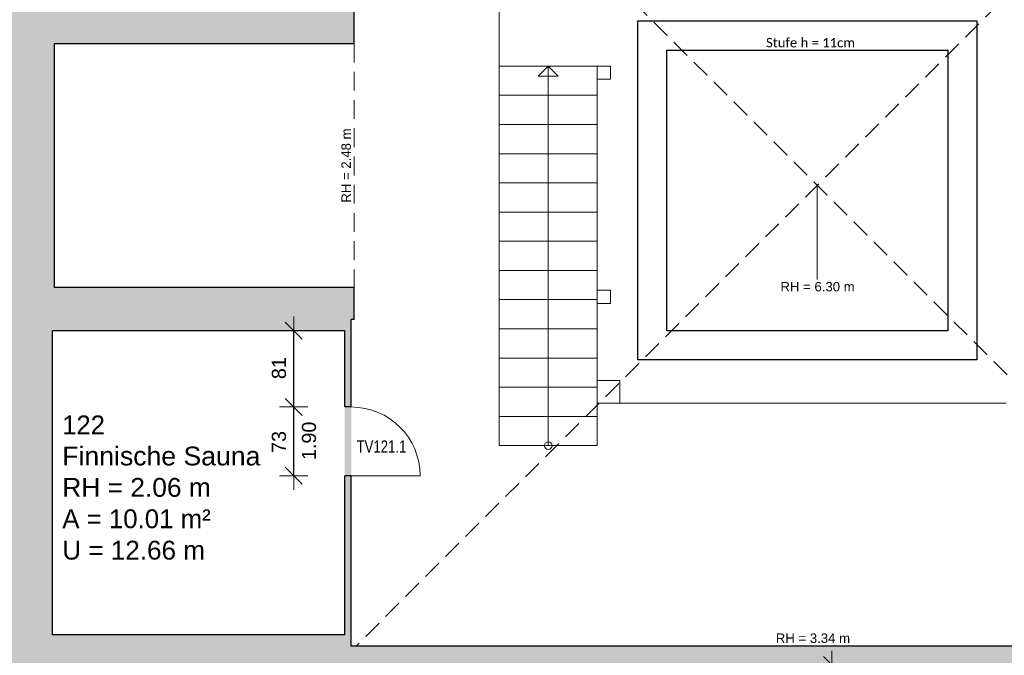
# Model space of a CAD drawing. Header units: metres. Extents: x 306 to 433, y -64 to 7.
# Tile 79 of 93: x 374.36 to 384.8, y -19.56 to -12.81. Entities that reach past the tile are written whole.
import ezdxf

# ---------------------------------------------------------------- set-up
doc = ezdxf.new("R2010")
doc.units = ezdxf.units.M
doc.header["$PDMODE"] = 65
doc.linetypes.add('AUSGEZOGEN', pattern=[0])
doc.linetypes.add('VERDECKT2_S2', pattern=[0.27, 0.2, -0.07])
for name, color, linetype, lineweight in [('Allgemein01', 7, 'AUSGEZOGEN', 13), ('Füllfläche', 7, 'AUSGEZOGEN', 13), ('Maßlinie Allgemein', 7, 'AUSGEZOGEN', 25), ('Möblierung', 7, 'AUSGEZOGEN', 25), ('Standard', 7, 'AUSGEZOGEN', 25), ('Text Allgemein', 7, 'AUSGEZOGEN', 25)]:
    doc.layers.add(name, color=color, linetype=linetype, lineweight=lineweight)
doc.styles.add('ARIAL', font='ARIAL.TTF')
doc.styles.add('Calibri', font='calibri.ttf')
doc.dimstyles.new('DIMSTYLE_6', dxfattribs={"dimtxt": 0.2, "dimasz": 0.3, "dimexe": 0, "dimexo": 1e-06, "dimgap": 0.1, "dimtad": 2, "dimrnd": 0.005, "dimzin": 4, "dimdsep": 46, "dimtxsty": 'ARIAL', "dimblk1": 'ALL_ML_STRICH', "dimblk2": 'ALL_ML_STRICH', "dimsah": 1, "dimcen": 0, "dimse1": 1, "dimse2": 1, "dimclrd": 7, "dimclre": 7, "dimclrt": 7, "dimadec": 0, "dimazin": 0, "dimtfac": 1, "dimtdec": 0, "dimtix": 1, "dimtmove": 2, "dimatfit": 3, "dimfxl": 0, "dimtzin": 0, "dimlwd": 0, "dimlwe": 13, "dimarcsym": 0})
doc.dimstyles.new('DIMSTYLE_7', dxfattribs={"dimtxt": 0.2, "dimasz": 0.3, "dimexe": 0, "dimexo": 1e-06, "dimgap": 0.1, "dimtad": 2, "dimdec": 1, "dimlfac": 100, "dimrnd": 0.5, "dimzin": 4, "dimdsep": 46, "dimtxsty": 'ARIAL', "dimblk1": 'ALL_ML_STRICH', "dimblk2": 'ALL_ML_STRICH', "dimsah": 1, "dimcen": 0, "dimse1": 1, "dimse2": 1, "dimclrd": 7, "dimclre": 7, "dimclrt": 7, "dimadec": 0, "dimazin": 0, "dimtfac": 1, "dimtdec": 0, "dimtix": 1, "dimtmove": 2, "dimatfit": 3, "dimfxl": 0, "dimtvp": 1.2, "dimtzin": 0, "dimlwd": 0, "dimlwe": 13, "dimarcsym": 0})
doc.dimstyles.new('DIMSTYLE_9', dxfattribs={"dimtxt": 0.15, "dimasz": 0.3, "dimexe": 0, "dimexo": 1e-06, "dimgap": 0.075, "dimtad": 2, "dimdec": 1, "dimlfac": 100, "dimrnd": 0.5, "dimzin": 4, "dimdsep": 46, "dimtxsty": 'ARIAL', "dimblk1": 'ALL_ML_STRICH', "dimblk2": 'ALL_ML_STRICH', "dimsah": 1, "dimcen": 0, "dimse1": 1, "dimse2": 1, "dimclrd": 7, "dimclre": 7, "dimclrt": 7, "dimadec": 0, "dimazin": 0, "dimtfac": 1, "dimtdec": 0, "dimtix": 1, "dimtmove": 2, "dimatfit": 3, "dimfxl": 0, "dimtzin": 0, "dimlwd": 0, "dimlwe": 13, "dimarcsym": 0})

# ---------------------------------------------------------------- blocks, each defined once
blk = doc.blocks.new('ALL_ML_STRICH')
at = {"color": 0, "linetype": 'ByBlock', "lineweight": -2}
for p, q in [((0, -0.5), (0, 0.5)), ((-1, 0), (0.5, 0)), ((-0.3, -0.3), (0.3, 0.3))]:
    blk.add_line(p, q, dxfattribs=at)
blk = doc.blocks.new('*D153')
at = {"layer": 'DEFPOINTS', "color": 7, "linetype": 'AUSGEZOGEN', "lineweight": 13}
for p in [(377.874, -19.465), (378.944, -19.755), (414.044, -19.755)]:
    blk.add_point(p, dxfattribs=at)
at = {"layer": 'Maßlinie Allgemein', "color": 7, "linetype": 'AUSGEZOGEN', "lineweight": -2}
blk.add_line((414.044, -19.755), (414.044, -19.465), dxfattribs=at)
at = {"layer": 'Maßlinie Allgemein', "color": 7, "linetype": 'AUSGEZOGEN', "lineweight": 13, "xscale": 0.3, "yscale": 0.3, "zscale": 0.3}
for p, rotation in [((414.044, -19.465), 90), ((414.044, -19.755), 270)]:
    blk.add_blockref('ALL_ML_STRICH', p, dxfattribs=dict(at, rotation=rotation))
at = {"layer": 'Maßlinie Allgemein', "color": 7, "linetype": 'AUSGEZOGEN', "lineweight": 13, "insert": (413.711, -19.62), "char_height": 0.2, "width": 0.8, "attachment_point": 5, "rotation": 90, "style": 'ARIAL'}
blk.add_mtext('\\A1;{\\A1;{29\\H0.132000;\\S^ ;}}', dxfattribs=at)
blk = doc.blocks.new('*D154')
at = {"layer": 'DEFPOINTS', "color": 7, "linetype": 'AUSGEZOGEN', "lineweight": 13}
for p in [(380.774, 0.735), (377.874, -19.465), (414.044, -19.465)]:
    blk.add_point(p, dxfattribs=at)
at = {"layer": 'Maßlinie Allgemein', "color": 7, "linetype": 'AUSGEZOGEN', "lineweight": -2}
blk.add_line((414.044, -19.465), (414.044, 0.735), dxfattribs=at)
at = {"layer": 'Maßlinie Allgemein', "color": 7, "linetype": 'AUSGEZOGEN', "lineweight": 13, "xscale": 0.3, "yscale": 0.3, "zscale": 0.3}
for p, rotation in [((414.044, 0.735), 90), ((414.044, -19.465), 270)]:
    blk.add_blockref('ALL_ML_STRICH', p, dxfattribs=dict(at, rotation=rotation))
at = {"layer": 'Maßlinie Allgemein', "color": 7, "linetype": 'AUSGEZOGEN', "lineweight": 13, "insert": (413.861, -9.358), "char_height": 0.2, "width": 1, "attachment_point": 5, "rotation": 90, "style": 'ARIAL'}
blk.add_mtext('\\A1;{\\A1;{20.20\\H0.132000;\\S^ ;}}', dxfattribs=at)
blk = doc.blocks.new('*D210')
at = {"layer": 'DEFPOINTS', "color": 7, "linetype": 'AUSGEZOGEN', "lineweight": 13}
for p in [(382.444, -19.665), (382.444, -20.465), (382.974, -20.465)]:
    blk.add_point(p, dxfattribs=at)
at = {"layer": 'Maßlinie Allgemein', "color": 7, "linetype": 'AUSGEZOGEN', "lineweight": -2}
blk.add_line((382.974, -20.465), (382.974, -19.665), dxfattribs=at)
at = {"layer": 'Maßlinie Allgemein', "color": 7, "linetype": 'AUSGEZOGEN', "lineweight": 13, "xscale": 0.3, "yscale": 0.3, "zscale": 0.3}
for p, rotation in [((382.974, -19.665), 90), ((382.974, -20.465), 270)]:
    blk.add_blockref('ALL_ML_STRICH', p, dxfattribs=dict(at, rotation=rotation))
at = {"layer": 'Maßlinie Allgemein', "color": 7, "linetype": 'AUSGEZOGEN', "lineweight": 13, "insert": (382.817, -20.072), "char_height": 0.15, "width": 0.6, "attachment_point": 5, "rotation": 90, "style": 'ARIAL'}
blk.add_mtext('\\A1;{\\A1;{80\\H0.099000;\\S^ ;}}', dxfattribs=at)
blk = doc.blocks.new('*D232')
at = {"layer": 'DEFPOINTS', "color": 7, "linetype": 'AUSGEZOGEN', "lineweight": 13}
for p in [(377.804, -16.925), (377.264, -17.655), (377.804, -17.655)]:
    blk.add_point(p, dxfattribs=at)
at = {"layer": 'Maßlinie Allgemein', "color": 7, "linetype": 'AUSGEZOGEN', "lineweight": -2}
blk.add_line((377.264, -17.655), (377.264, -16.925), dxfattribs=at)
at = {"layer": 'Maßlinie Allgemein', "color": 7, "linetype": 'AUSGEZOGEN', "lineweight": 13, "xscale": 0.3, "yscale": 0.3, "zscale": 0.3}
for p, rotation in [((377.264, -16.925), 90), ((377.264, -17.655), 270)]:
    blk.add_blockref('ALL_ML_STRICH', p, dxfattribs=dict(at, rotation=rotation))
at = {"layer": 'Maßlinie Allgemein', "color": 7, "linetype": 'AUSGEZOGEN', "lineweight": 13, "insert": (377.35, -17.489), "char_height": 0.15, "width": 0.0075, "attachment_point": 1, "rotation": 90, "line_spacing_factor": 0.60241, "style": 'ARIAL'}
blk.add_mtext('\\A1;{1.90\\H0.099000;\\S^ ;}', dxfattribs=at)
at = {"layer": 'Maßlinie Allgemein', "color": 7, "linetype": 'AUSGEZOGEN', "lineweight": 13, "insert": (377.107, -17.297), "char_height": 0.15, "width": 0.6, "attachment_point": 5, "rotation": 90, "style": 'ARIAL'}
blk.add_mtext('\\A1;{\\A1;{73\\H0.099000;\\S^ ;}}', dxfattribs=at)
blk = doc.blocks.new('*D233')
at = {"layer": 'DEFPOINTS', "color": 7, "linetype": 'AUSGEZOGEN', "lineweight": 13}
for p in [(377.804, -16.115), (377.264, -16.925), (377.804, -16.925)]:
    blk.add_point(p, dxfattribs=at)
at = {"layer": 'Maßlinie Allgemein', "color": 7, "linetype": 'AUSGEZOGEN', "lineweight": -2}
blk.add_line((377.264, -16.925), (377.264, -16.115), dxfattribs=at)
at = {"layer": 'Maßlinie Allgemein', "color": 7, "linetype": 'AUSGEZOGEN', "lineweight": 13, "xscale": 0.3, "yscale": 0.3, "zscale": 0.3}
for p, rotation in [((377.264, -16.115), 90), ((377.264, -16.925), 270)]:
    blk.add_blockref('ALL_ML_STRICH', p, dxfattribs=dict(at, rotation=rotation))
at = {"layer": 'Maßlinie Allgemein', "color": 7, "linetype": 'AUSGEZOGEN', "lineweight": 13, "insert": (377.107, -16.513), "char_height": 0.15, "width": 0.6, "attachment_point": 5, "rotation": 90, "style": 'ARIAL'}
blk.add_mtext('\\A1;{\\A1;{81\\H0.099000;\\S^ ;}}', dxfattribs=at)
blk = doc.blocks.new('*D320')
at = {"layer": 'DEFPOINTS', "color": 7, "linetype": 'AUSGEZOGEN', "lineweight": 13}
for p in [(324.034, 7.065), (324.034, -8.145), (401.824, -19.355)]:
    blk.add_point(p, dxfattribs=at)
at = {"layer": 'Maßlinie Allgemein', "color": 7, "linetype": 'AUSGEZOGEN', "lineweight": -2}
blk.add_line((324.034, 7.065), (401.824, 7.065), dxfattribs=at)
at = {"layer": 'Maßlinie Allgemein', "color": 7, "linetype": 'AUSGEZOGEN', "lineweight": 13, "xscale": 0.3, "yscale": 0.3, "zscale": 0.3, "rotation": 180}
blk.add_blockref('ALL_ML_STRICH', (324.034, 7.065), dxfattribs=at)
at = {"layer": 'Maßlinie Allgemein', "color": 7, "linetype": 'AUSGEZOGEN', "lineweight": 13, "xscale": 0.3, "yscale": 0.3, "zscale": 0.3}
blk.add_blockref('ALL_ML_STRICH', (401.824, 7.065), dxfattribs=at)
at = {"layer": 'Maßlinie Allgemein', "color": 7, "linetype": 'AUSGEZOGEN', "lineweight": 13, "insert": (362.936, 7.248), "char_height": 0.2, "width": 1, "attachment_point": 5, "style": 'ARIAL'}
blk.add_mtext('\\A1;{\\A1;{77.79\\H0.132000;\\S^ ;}}', dxfattribs=at)

msp = doc.modelspace()

# ---------------------------------------------------------------- hatches: boundary and pattern name
at = {"layer": 'Füllfläche', "linetype": 'AUSGEZOGEN', "lineweight": 25}
for color, points in [(254, [(374.7245, 1.2646), (358.0345, 1.2646), (358.0345, 0.7746), (358.6445, 0.7746), (358.6445, 0.8146), (359.3601, 0.8146), (359.3601, 0.6246), (373.2445, 0.6246), (373.2445, 0.7746), (374.1845, 0.7746), (374.1845, -3.6354), (373.9645, -3.6354), (373.9645, -4.0154), (374.1845, -4.0154), (374.1845, -8.4254), (373.9645, -8.4254), (373.9645, -8.8054), (374.1845, -8.8054), (374.1845, -13.2154), (373.9645, -13.2154), (373.9645, -13.5954), (374.1845, -13.5954), (374.1845, -18.0054), (373.9645, -18.0054), (373.9645, -18.3854), (374.1845, -18.3854), (374.1845, -22.7954), (373.9645, -22.7954), (373.9645, -23.1754), (374.7245, -23.1754), (374.7245, -23.0754), (375.0145, -23.0754), (375.0145, -22.6954), (374.7345, -22.6954), (374.7345, -19.6954), (377.0745, -19.6954), (377.0745, -19.7554), (378.9445, -19.7554), (378.9445, -21.1654), (379.2145, -21.1654), (379.2145, -20.6854), (379.4945, -20.6854), (379.4945, -20.4554), (380.3345, -20.4554), (380.3345, -19.7554), (381.8445, -19.7554), (381.8445, -20.4654), (382.4445, -20.4654), (382.4445, -19.6654), (384.9345, -19.6654), (384.9345, -19.7554), (385.3745, -19.7554), (385.3745, -19.6654), (385.6145, -19.6654), (385.6145, -19.8654), (385.8045, -19.8654), (385.8045, -19.4654), (377.8745, -19.4654), (377.8745, -17.6554), (377.8045, -17.6554), (377.8045, -19.3454), (374.7045, -19.3454), (374.7045, -16.1154), (377.8045, -16.1154), (377.8045, -16.9254), (377.8745, -16.9254), (377.8745, -15.9954), (377.9045, -15.9954), (377.9045, -15.6554), (374.7245, -15.6554), (374.7245, -13.0654), (377.9045, -13.0654), (377.9045, -12.7254), (377.8645, -12.7254), (377.8645, -10.9254), (377.7945, -10.9254), (377.7945, -12.6054), (374.6945, -12.6054), (374.6945, -9.4054), (377.5245, -9.4054), (377.5245, -10.0854), (377.7945, -10.0854), (377.7945, -10.1254), (377.8645, -10.1254), (377.8645, -9.7454), (377.9045, -9.7454), (377.9045, -8.6854), (377.7745, -8.6854), (377.7745, -8.9754), (374.7245, -8.9754), (374.7245, -7.0854), (377.7745, -7.0854), (377.7745, -7.9954), (377.9045, -7.9954), (377.9045, -6.7654), (377.9845, -6.7654), (377.9845, -6.6954), (374.8445, -6.6954), (374.8445, -3.9254), (378.7045, -3.9254), (378.7045, -6.6954), (378.6645, -6.6954), (378.6645, -6.7654), (378.8245, -6.7654), (378.8245, -6.8354), (379.0245, -6.8354), (379.0245, -3.5654), (377.5145, -3.5654), (377.5145, -3.3654), (377.4445, -3.3654), (377.4445, -3.4454), (374.8445, -3.4454), (374.8445, 0.6046), (377.4445, 0.6046), (377.4445, -2.6854), (377.5145, -2.6854), (377.5145, -2.3154), (377.7645, -2.3154), (377.7645, 0.7346), (380.5045, 0.7346), (380.5045, -2.3554), (380.7745, -2.3554), (380.7745, 0.7346), (393.8145, 0.7346), (393.8145, -3.9554), (394.1845, -3.9554), (394.1845, 1.1146), (374.7245, 1.1146)]), (30, [(377.8045, -17.6554), (377.8745, -17.6554), (377.8745, -16.9254), (377.8045, -16.9254)])]:
    msp.add_hatch(color=color, dxfattribs=at).paths.add_polyline_path(points)

# ---------------------------------------------------------------- linework, layer by layer
at = {"layer": 'Allgemein01', "color": 7, "linetype": 'VERDECKT2_S2', "lineweight": 13}
for p, q in [((377.9045, -9.6554), (387.6745, -19.4254)), ((387.7145, -9.6754), (377.9245, -19.4654)), ((377.9045, -13.0654), (377.9045, -15.6554))]:
    msp.add_line(p, q, dxfattribs=at)
at = {"layer": 'Allgemein01', "color": 7, "linetype": 'AUSGEZOGEN', "lineweight": 25}
for p, q in [((377.9045, -13.0654), (377.9045, -12.7254)), ((380.9145, -16.4254), (380.9145, -12.8254)), ((380.9145, -12.8254), (384.5145, -12.8254)), ((384.5145, -12.8254), (384.5145, -16.4254)), ((374.7245, -15.6554), (374.7245, -13.0654)), ((374.7245, -13.0654), (377.9045, -13.0654)), ((381.2245, -13.1354), (384.2045, -13.1354)), ((381.2245, -16.1154), (381.2245, -13.1354)), ((384.2045, -13.1354), (384.2045, -16.1154)), ((377.9045, -15.6554), (374.7245, -15.6554)), ((377.9045, -15.9954), (377.9045, -15.6554)), ((377.9045, -15.9954), (377.8745, -15.9954)), ((377.8745, -16.9254), (377.8745, -15.9954)), ((377.8045, -16.1154), (374.7045, -16.1154)), ((374.7045, -19.3454), (374.7045, -16.1154)), ((377.8045, -16.9254), (377.8045, -16.1154)), ((384.2045, -16.1154), (381.2245, -16.1154)), ((384.5145, -16.4254), (380.9145, -16.4254)), ((377.8745, -16.9254), (377.8045, -16.9254)), ((377.8745, -17.6554), (377.8045, -17.6554)), ((377.8045, -19.3454), (377.8045, -17.6554)), ((377.8745, -19.4654), (377.8745, -17.6554)), ((377.8045, -19.3454), (374.7045, -19.3454)), ((385.8045, -19.4654), (377.8745, -19.4654))]:
    msp.add_line(p, q, dxfattribs=at)
at = {"layer": 'Allgemein01', "color": 7, "linetype": 'AUSGEZOGEN', "lineweight": 18}
msp.add_line((377.8745, -17.6554), (378.6045, -17.6554), dxfattribs=at)
msp.add_arc((377.8745, -17.6554), 0.73, 0, 90, dxfattribs=at)
at = {"layer": 'Möblierung', "color": 7, "linetype": 'AUSGEZOGEN', "lineweight": 13}
for p, q in [((379.4445, -17.3354), (379.4445, -12.3054)), ((380.4145, -13.3054), (379.4445, -13.3054)), ((379.9645, -13.3054), (379.8584, -13.4115)), ((379.9645, -13.3054), (380.0705, -13.4115)), ((379.9645, -17.3354), (379.9645, -13.3054)), ((380.4145, -13.3054), (380.6245, -13.3054)), ((380.4845, -13.3054), (380.4845, -17.3354)), ((380.6245, -13.3054), (380.6245, -13.4454)), ((380.0705, -13.4115), (379.8584, -13.4115)), ((380.6245, -13.4454), (380.4845, -13.4454)), ((380.4845, -13.6154), (379.4445, -13.6154)), ((380.4845, -13.9254), (379.4445, -13.9254)), ((380.4845, -14.2354), (379.4445, -14.2354)), ((380.4845, -14.5454), (379.4445, -14.5454)), ((380.4845, -14.8554), (379.4445, -14.8554)), ((380.4845, -15.1654), (379.4445, -15.1654)), ((380.4845, -15.4754), (379.4445, -15.4754)), ((380.4845, -15.6854), (380.6245, -15.6854)), ((380.6245, -15.6854), (380.6245, -15.8254)), ((380.4845, -15.7854), (379.4445, -15.7854)), ((380.6245, -15.8254), (380.4845, -15.8254)), ((380.4845, -16.0954), (379.4445, -16.0954)), ((380.4845, -16.4054), (379.4445, -16.4054)), ((380.4845, -16.7154), (379.4445, -16.7154)), ((380.4845, -16.6454), (380.7245, -16.6454)), ((380.7245, -16.6454), (380.7245, -16.8854)), ((380.7245, -16.8854), (380.4845, -16.8854)), ((380.4845, -17.1554), (380.4845, -16.9154)), ((380.7245, -16.8854), (384.8245, -16.8854)), ((380.4845, -17.0254), (379.4445, -17.0254)), ((379.5145, -17.3354), (379.4445, -17.3354)), ((380.4145, -17.3354), (379.5145, -17.3354)), ((380.4845, -17.3354), (380.4145, -17.3354))]:
    msp.add_line(p, q, dxfattribs=at)
msp.add_circle((379.9645, -17.3354), 0.04, dxfattribs=at)
at = {"layer": 'Text Allgemein', "color": 7, "linetype": 'AUSGEZOGEN', "lineweight": 13}
msp.add_line((382.8195, -15.5704), (382.8195, -14.5704), dxfattribs=at)

# ---------------------------------------------------------------- texts
at = {"layer": 'Standard', "color": 7, "linetype": 'AUSGEZOGEN', "lineweight": 25, "char_height": 0.2, "attachment_point": 7, "style": 'ARIAL'}
for s, insert, width in [('\\W0.97;122', (374.8076, -17.2156), 0.567107), ('\\W1.01;Finnische Sauna', (374.8076, -17.5489), 2.193868), ('\\W1.00;RH = 2.06 m', (374.8076, -17.8822), 1.680139), ('\\W0.98;A = 10.01 m²', (374.8076, -18.2156), 1.708183), ('\\W0.99;U = 12.66 m', (374.8076, -18.5489), 1.632463)]:
    msp.add_mtext(s, dxfattribs=dict(at, insert=insert, width=width))
at = {"layer": 'Text Allgemein', "color": 7, "linetype": 'AUSGEZOGEN', "lineweight": 25}
for s, insert, char_height, width, attachment_point, style in [('\\A1;{\\fCalibri|i0|b0;\\H0.100000;\\W1.000000;\\C7;Stufe h = 11cm}\\P', (382.2761, -13.1071), 0.1, 1.007177, 7, 'Calibri'), ('\\W1.00;RH = 6.30 m', (382.4287, -15.6992), 0.1, 0.84007, 7, 'ARIAL'), ('\\W0.77;TV121.1', (378.1945, -17.3455), 0.13, 0.601109, 5, 'ARIAL'), ('\\W1.00;RH = 3.34 m', (382.3795, -19.4321), 0.1, 0.84007, 7, 'ARIAL')]:
    msp.add_mtext(s, dxfattribs=dict(at, insert=insert, char_height=char_height, width=width, attachment_point=attachment_point, style=style))
at = {"layer": 'Text Allgemein', "color": 7, "linetype": 'AUSGEZOGEN', "lineweight": 25, "insert": (377.8711, -14.7554), "char_height": 0.1, "width": 0.84007, "attachment_point": 7, "rotation": 90, "style": 'ARIAL'}
msp.add_mtext('\\W1.00;RH = 2.48 m', dxfattribs=at)

# ---------------------------------------------------------------- dimensions: what is measured, and where the dimension line sits
at = {"layer": 'Maßlinie Allgemein', "color": 7, "linetype": 'AUSGEZOGEN', "lineweight": 13}
dim = msp.add_linear_dim(base=(401.8245, 7.0646), p1=(324.0345, -8.1454), p2=(401.8245, -19.3554), dimstyle='DIMSTYLE_6', override={"dimpost": '<>', "dimclrd": 7, "dimclre": 7, "dimclrt": 7, "dimlwd": 0, "dimlwe": 13}, dxfattribs=at)
dim.commit()
dim.dimension.update_dxf_attribs({"geometry": '*D320', "text_midpoint": (362.936, 7.248), "dimtype": 160})
for base, p1, p2, dimstyle, picture, middle in [((414.0445, 0.7346), (377.8745, -19.4654), (380.7745, 0.7346), 'DIMSTYLE_6', '*D154', (413.8611, -9.3583)), ((377.2645, -16.1154), (377.8045, -16.9254), (377.8045, -16.1154), 'DIMSTYLE_9', '*D233', (377.1069, -16.5127)), ((414.0445, -19.4654), (378.9445, -19.7554), (377.8745, -19.4654), 'DIMSTYLE_7', '*D153', (413.7111, -19.6197)), ((382.9745, -19.6654), (382.4445, -20.4654), (382.4445, -19.6654), 'DIMSTYLE_9', '*D210', (382.8169, -20.0719))]:
    dim = msp.add_linear_dim(base=base, p1=p1, p2=p2, angle=90, dimstyle=dimstyle, override={"dimpost": '<>', "dimclrd": 7, "dimclre": 7, "dimclrt": 7, "dimlwd": 0, "dimlwe": 13}, dxfattribs=at)
    dim.commit()
    dim.dimension.update_dxf_attribs({"geometry": picture, "text_midpoint": middle, "dimtype": 160})
dim = msp.add_linear_dim(base=(377.2645, -16.9254), p1=(377.8045, -17.6554), p2=(377.8045, -16.9254), angle=90, text='<>\\X\\A1;{1.90\\H0.099000;\\S^ ;}', dimstyle='DIMSTYLE_9', override={"dimpost": '<>', "dimclrd": 7, "dimclre": 7, "dimclrt": 7, "dimlwd": 0, "dimlwe": 13}, dxfattribs=at)
dim.commit()
dim.dimension.update_dxf_attribs({"geometry": '*D232', "text_midpoint": (377.1068, -17.2972), "dimtype": 160})

doc.saveas('drawing.dxf')
